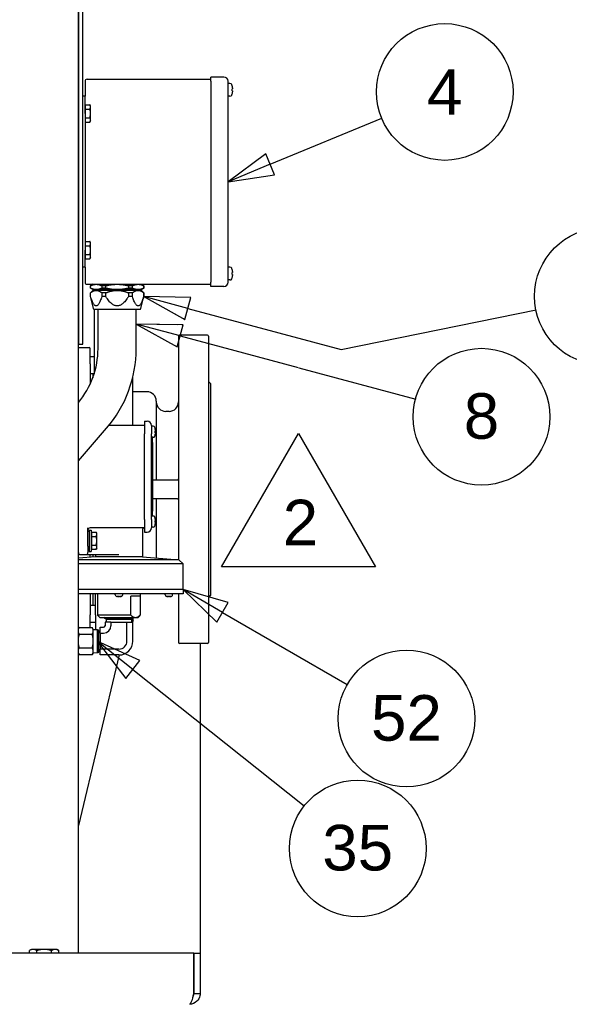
# Paper-space layout 'SHEET_3' of a CAD drawing. Header units: inches. Extents: x 3 to 360, y 8 to 227.
# Tile 80 of 117: x 322 to 338, y 67 to 95. Entities that reach past the tile are written whole.
import ezdxf

# ---------------------------------------------------------------- set-up
doc = ezdxf.new("R2010")
doc.units = ezdxf.units.IN
doc.header["$LTSCALE"] = 10.666667
doc.header["$MEASUREMENT"] = 0
doc.layers.get('0').update_dxf_attribs({"lineweight": 25})
doc.layers.get('DEFPOINTS').update_dxf_attribs({"lineweight": 25})
doc.layers.add('DIMEN', color=7, linetype='Continuous', lineweight=25)
doc.layers.add('TEXT', color=7, linetype='Continuous', lineweight=25)
doc.styles.add('Current-ANSI', font='arial.ttf')
doc.styles.get("Standard").update_dxf_attribs({"font": 'arial.ttf'})
doc.dimstyles.new('DEFAULT-ANSI', dxfattribs={"dimscale": 10.666667, "dimtxt": 0.125, "dimasz": 0.1875, "dimexe": 0.125, "dimexo": 0.0625, "dimgap": 0.031496, "dimtad": 0, "dimtih": 1, "dimtoh": 1, "dimrnd": 1e-08, "dimzin": 4, "dimdsep": 46, "dimtxsty": 'Standard', "dimblk": 'Filled-1', "dimcen": 0.09, "dimdle": 0.393701, "dimclrd": 256, "dimclre": 256, "dimclrt": 256, "dimadec": 0, "dimazin": 1, "dimtfac": 1.504, "dimtofl": 0, "dimtmove": 0, "dimatfit": 3, "dimldrblk": 'Filled-1', "dimfxl": 1, "dimtolj": 1, "dimtzin": 4, "dimlwd": 25, "dimlwe": 25, "dimarcsym": 0})

# ---------------------------------------------------------------- blocks, each defined once
blk = doc.blocks.new('Balloon113')
at = {"layer": 'DIMEN', "linetype": 'Continuous', "lineweight": 25}
for p, q in [((30.9022, 8.5472), (31.2083, 8.6739)), ((30.8903, 8.5761), (30.7868, 8.4994)), ((30.9142, 8.5183), (30.8903, 8.5761)), ((30.9022, 8.5472), (30.7868, 8.4994)), ((30.7868, 8.4994), (30.9142, 8.5183))]:
    blk.add_line(p, q, dxfattribs=at)
at = {"layer": 'DIMEN', "linetype": 'Continuous', "lineweight": 25, "flags": 128}
blk.add_lwpolyline([(30.8903, 8.5761), (30.7868, 8.4994), (30.9142, 8.5183), (30.8903, 8.5761)], dxfattribs=at)
at = {"layer": 'DIMEN'}
blk.add_circle((31.381, 8.7455), 0.1875, dxfattribs=at)
blk.add_solid([(30.8903, 8.5761), (30.7868, 8.4994), (30.9142, 8.5183), (30.8903, 8.5761)], dxfattribs=at)
at = {"layer": 'DIMEN', "insert": (31.381, 8.7455), "char_height": 0.125, "attachment_point": 5, "style": 'Current-ANSI'}
blk.add_mtext('4', dxfattribs=at)
blk = doc.blocks.new('Balloon114')
at = {"layer": 'DIMEN', "linetype": 'Continuous', "lineweight": 25}
for p, q in [((30.6556, 8.0765), (30.5349, 8.1088)), ((30.5349, 8.1088), (30.6475, 8.0463)), ((30.6472, 8.1069), (30.5349, 8.1088)), ((30.6475, 8.0463), (30.6637, 8.1067)), ((30.6637, 8.1067), (30.6601, 8.1067)), ((30.6556, 8.0765), (30.9791, 7.9898)), ((30.9811, 7.9892), (31.3015, 7.9034))]:
    blk.add_line(p, q, dxfattribs=at)
at = {"layer": 'DIMEN', "linetype": 'Continuous', "lineweight": 25, "flags": 128}
blk.add_lwpolyline([(30.6637, 8.1067), (30.5349, 8.1088), (30.6475, 8.0463), (30.6637, 8.1067)], dxfattribs=at)
at = {"layer": 'DIMEN'}
blk.add_circle((31.4819, 7.855), 0.1875, dxfattribs=at)
blk.add_solid([(30.6637, 8.1067), (30.5349, 8.1088), (30.6475, 8.0463), (30.6637, 8.1067)], dxfattribs=at)
at = {"layer": 'DIMEN', "insert": (31.4819, 7.8561), "char_height": 0.125, "attachment_point": 5, "style": 'Current-ANSI'}
blk.add_mtext('8', dxfattribs=at)
blk = doc.blocks.new('Balloon115')
at = {"layer": 'DIMEN', "linetype": 'Continuous', "lineweight": 25}
for p, q in [((30.6763, 8.1519), (30.5555, 8.1842)), ((30.6844, 8.1821), (30.5555, 8.1842)), ((30.5555, 8.1842), (30.6538, 8.1297)), ((30.6682, 8.1217), (30.6844, 8.1821)), ((30.6763, 8.1519), (31.0972, 8.0391)), ((31.0972, 8.0391), (31.6315, 8.1478)), ((30.6642, 8.1239), (30.6682, 8.1217))]:
    blk.add_line(p, q, dxfattribs=at)
at = {"layer": 'DIMEN', "linetype": 'Continuous', "lineweight": 25, "flags": 128}
blk.add_lwpolyline([(30.6843, 8.1821), (30.5555, 8.1842), (30.6682, 8.1217), (30.6843, 8.1821)], dxfattribs=at)
at = {"layer": 'DIMEN'}
blk.add_circle((31.8149, 8.1851), 0.1875, dxfattribs=at)
blk.add_solid([(30.6843, 8.1821), (30.5555, 8.1842), (30.6682, 8.1217), (30.6843, 8.1821)], dxfattribs=at)
at = {"layer": 'DIMEN', "insert": (31.8149, 8.1861), "char_height": 0.125, "attachment_point": 5, "style": 'Current-ANSI'}
blk.add_mtext('6', dxfattribs=at)
blk = doc.blocks.new('Filled-1')
at = {"color": 0}
for p, q in [((0, 0), (-1, 0.25)), ((-1, 0.25), (-1, -0.25)), ((-1, 0), (0, 0)), ((-1, -0.25), (0, 0))]:
    blk.add_line(p, q, dxfattribs=at)
at = {"color": 0, "flags": 128}
blk.add_lwpolyline([(-1, -0.25), (0, 0), (-1, 0.25), (-1, -0.25)], dxfattribs=at)
at = {"color": 0}
blk.add_solid([(-1, -0.25), (0, 0), (-1, 0.25), (-1, -0.25)], dxfattribs=at)
blk = doc.blocks.new('*D59')
at = {"layer": 'DEFPOINTS', "color": 0, "linetype": 'Continuous'}
for p in [(327.321, 104.6), (342.952, 104.6), (326.575, 55.677)]:
    blk.add_point(p, dxfattribs=at)
at = {"layer": 'DIMEN', "linetype": 'Continuous', "lineweight": 25}
for p, q in [((327.988, 104.6), (344.285, 104.6)), ((342.952, 102.6), (342.952, 81.155)), ((342.952, 57.677), (342.952, 79.122)), ((327.242, 55.677), (344.285, 55.677))]:
    blk.add_line(p, q, dxfattribs=at)
at = {"layer": 'DIMEN', "linetype": 'Continuous', "lineweight": 25, "xscale": 2, "yscale": 2, "zscale": 2}
for p, rotation in [((342.952, 104.6), 90), ((342.952, 55.677), 270)]:
    blk.add_blockref('Filled-1', p, dxfattribs=dict(at, rotation=rotation))
at = {"layer": 'DIMEN', "linetype": 'Continuous', "lineweight": 25, "insert": (340.682, 80.819), "char_height": 1.3333, "attachment_point": 1}
blk.add_mtext('\\A1;48.92', dxfattribs=at)
blk = doc.blocks.new('Balloon158')
at = {"layer": 'DIMEN', "linetype": 'Continuous', "lineweight": 25}
for p, q in [((30.7715, 7.3183), (30.6633, 7.3808)), ((30.7872, 7.3454), (30.6633, 7.3808)), ((30.6633, 7.3808), (30.7559, 7.2913)), ((30.7559, 7.2913), (30.7872, 7.3454)), ((30.7715, 7.3183), (31.1137, 7.1208))]:
    blk.add_line(p, q, dxfattribs=at)
at = {"layer": 'DIMEN', "linetype": 'Continuous', "lineweight": 25, "flags": 128}
blk.add_lwpolyline([(30.7872, 7.3454), (30.6633, 7.3808), (30.7559, 7.2913), (30.7872, 7.3454)], dxfattribs=at)
at = {"layer": 'DIMEN'}
blk.add_circle((31.2761, 7.027), 0.1875, dxfattribs=at)
blk.add_solid([(30.7872, 7.3454), (30.6633, 7.3808), (30.7559, 7.2913), (30.7872, 7.3454)], dxfattribs=at)
at = {"layer": 'DIMEN', "insert": (31.2761, 7.0281), "char_height": 0.125, "attachment_point": 5, "style": 'Current-ANSI'}
blk.add_mtext('52', dxfattribs=at)
blk = doc.blocks.new('Balloon159')
at = {"layer": 'DIMEN', "linetype": 'Continuous', "lineweight": 25}
for p, q in [((30.5257, 7.1618), (30.4279, 7.2396)), ((30.5452, 7.1862), (30.4279, 7.2396)), ((30.4279, 7.2396), (30.5063, 7.1373)), ((30.5063, 7.1373), (30.5452, 7.1862)), ((30.5257, 7.1618), (30.996, 6.7876))]:
    blk.add_line(p, q, dxfattribs=at)
at = {"layer": 'DIMEN', "linetype": 'Continuous', "lineweight": 25, "flags": 128}
blk.add_lwpolyline([(30.5452, 7.1862), (30.4279, 7.2396), (30.5063, 7.1373), (30.5452, 7.1862)], dxfattribs=at)
at = {"layer": 'DIMEN'}
blk.add_circle((31.1424, 6.6711), 0.1875, dxfattribs=at)
blk.add_solid([(30.5452, 7.1862), (30.4279, 7.2396), (30.5063, 7.1373), (30.5452, 7.1862)], dxfattribs=at)
at = {"layer": 'DIMEN', "insert": (31.1424, 6.6722), "char_height": 0.125, "attachment_point": 5, "style": 'Current-ANSI'}
blk.add_mtext('35', dxfattribs=at)
blk = doc.blocks.new('Revision Tag9')
at = {"layer": 'TEXT'}
for p, q in [((30.769, 7.4433), (30.9799, 7.8086)), ((30.9799, 7.8086), (31.1909, 7.4433)), ((31.1909, 7.4433), (30.769, 7.4433))]:
    blk.add_line(p, q, dxfattribs=at)
at = {"layer": 'TEXT', "insert": (30.9367, 7.5023), "char_height": 0.125, "attachment_point": 7, "style": 'Current-ANSI'}
blk.add_mtext('2', dxfattribs=at)

psp = doc.layouts.new('SHEET_3')

# ---------------------------------------------------------------- linework, layer by layer
for p, q in [((324.013, 68.097), (324.013, 109.41)), ((324.013, 109.41), (324.013, 85.91)), ((324.147, 85.91), (324.147, 109.41)), ((324.267, 93.66), (327.892, 93.66)), ((327.892, 93.6), (327.892, 93.72)), ((328.272, 93.72), (327.892, 93.72)), ((324.207, 93.6), (324.207, 93.16)), ((327.892, 93.6), (327.892, 87.72)), ((328.392, 87.72), (328.392, 93.6)), ((328.448, 93.534), (328.392, 93.534)), ((328.524, 93.407), (328.524, 93.377)), ((324.207, 93.16), (324.147, 93.16)), ((324.207, 92.66), (324.207, 93.16)), ((328.448, 93.161), (328.392, 93.161)), ((328.524, 93.317), (328.524, 93.288)), ((324.223, 92.879), (324.207, 92.879)), ((324.223, 92.85), (324.223, 92.913)), ((324.223, 92.913), (324.351, 92.913)), ((324.223, 92.786), (324.223, 92.85)), ((324.223, 92.66), (324.223, 92.786)), ((324.223, 92.786), (324.351, 92.786)), ((324.37, 92.879), (324.351, 92.913)), ((324.37, 92.85), (324.37, 92.879)), ((324.37, 92.66), (324.37, 92.85)), ((324.207, 92.66), (324.207, 88.66)), ((324.223, 92.533), (324.223, 92.66)), ((324.223, 92.533), (324.351, 92.533)), ((324.223, 92.47), (324.223, 92.533)), ((324.223, 92.407), (324.223, 92.47)), ((324.37, 92.47), (324.37, 92.66)), ((324.37, 92.441), (324.37, 92.47)), ((324.223, 92.441), (324.207, 92.441)), ((324.223, 92.407), (324.351, 92.407)), ((324.37, 92.441), (324.351, 92.407)), ((324.223, 88.879), (324.207, 88.879)), ((324.223, 88.85), (324.223, 88.913)), ((324.223, 88.913), (324.351, 88.913)), ((324.223, 88.786), (324.223, 88.85)), ((324.223, 88.66), (324.223, 88.786)), ((324.223, 88.786), (324.351, 88.786)), ((324.37, 88.879), (324.351, 88.913)), ((324.37, 88.85), (324.37, 88.879)), ((324.37, 88.66), (324.37, 88.85)), ((324.207, 88.16), (324.207, 88.66)), ((324.223, 88.441), (324.207, 88.441)), ((324.223, 88.533), (324.223, 88.66)), ((324.223, 88.533), (324.351, 88.533)), ((324.223, 88.47), (324.223, 88.533)), ((324.223, 88.407), (324.223, 88.47)), ((324.37, 88.441), (324.351, 88.407)), ((324.37, 88.47), (324.37, 88.66)), ((324.37, 88.441), (324.37, 88.47)), ((324.207, 88.16), (324.147, 88.16)), ((324.207, 88.16), (324.207, 87.72)), ((324.223, 88.407), (324.351, 88.407)), ((328.448, 88.159), (328.392, 88.159)), ((328.524, 88.032), (328.524, 88.002)), ((328.524, 87.942), (328.524, 87.913)), ((324.267, 87.66), (327.892, 87.66)), ((324.439, 87.66), (324.366, 87.618)), ((324.369, 87.618), (324.366, 87.618)), ((324.366, 87.545), (324.366, 87.618)), ((324.369, 87.545), (324.369, 87.618)), ((324.698, 87.618), (324.698, 87.545)), ((324.817, 87.618), (324.698, 87.618)), ((324.817, 87.545), (324.817, 87.618)), ((325.477, 87.618), (325.477, 87.545)), ((325.596, 87.618), (325.477, 87.618)), ((325.596, 87.545), (325.596, 87.618)), ((325.856, 87.66), (325.929, 87.618)), ((325.926, 87.618), (325.926, 87.545)), ((325.929, 87.618), (325.926, 87.618)), ((325.929, 87.545), (325.929, 87.618)), ((327.892, 87.6), (327.892, 87.72)), ((328.272, 87.6), (327.892, 87.6)), ((328.448, 87.786), (328.392, 87.786)), ((324.369, 87.545), (324.366, 87.545)), ((324.439, 87.503), (324.366, 87.545)), ((324.439, 87.483), (324.366, 87.41)), ((324.369, 87.41), (324.366, 87.41)), ((324.366, 87.298), (324.366, 87.41)), ((324.369, 87.298), (324.366, 87.298)), ((324.466, 86.924), (324.366, 87.298)), ((324.369, 87.298), (324.369, 87.41)), ((324.534, 87.503), (324.439, 87.503)), ((324.534, 87.483), (324.439, 87.483)), ((324.477, 87.503), (324.477, 87.483)), ((324.497, 87.483), (324.497, 87.503)), ((325.147, 87.503), (324.534, 87.503)), ((325.147, 87.483), (324.534, 87.483)), ((324.817, 87.545), (324.698, 87.545)), ((324.698, 87.41), (324.698, 87.298)), ((324.817, 87.41), (324.698, 87.41)), ((324.817, 87.298), (324.698, 87.298)), ((324.817, 87.298), (324.817, 87.41)), ((325.761, 87.503), (325.147, 87.503)), ((325.761, 87.483), (325.147, 87.483)), ((325.596, 87.545), (325.477, 87.545)), ((325.477, 87.41), (325.477, 87.298)), ((325.596, 87.41), (325.477, 87.41)), ((325.596, 87.298), (325.477, 87.298)), ((325.596, 87.298), (325.596, 87.41)), ((325.856, 87.503), (325.761, 87.503)), ((325.856, 87.483), (325.761, 87.483)), ((325.797, 87.483), (325.797, 87.503)), ((325.828, 86.924), (325.929, 87.298)), ((325.856, 87.503), (325.929, 87.545)), ((325.856, 87.483), (325.929, 87.41)), ((325.929, 87.545), (325.926, 87.545)), ((325.926, 87.41), (325.926, 87.298)), ((325.929, 87.41), (325.926, 87.41)), ((325.929, 87.298), (325.926, 87.298)), ((325.929, 87.298), (325.929, 87.41)), ((325.828, 86.924), (324.466, 86.924)), ((324.477, 86.924), (324.477, 85.045)), ((324.589, 85.777), (324.589, 86.924)), ((325.705, 85.777), (325.705, 86.924)), ((326.943, 86.138), (326.943, 79.601)), ((327.787, 86.168), (326.972, 86.168)), ((327.817, 86.138), (327.817, 77.182)), ((324.013, 85.91), (324.147, 85.91)), ((324.013, 85.809), (324.326, 85.809)), ((324.356, 85.329), (324.356, 85.78)), ((324.356, 85.547), (324.477, 85.547)), ((324.356, 85.329), (324.356, 84.735)), ((324.356, 85.047), (324.477, 85.047)), ((324.435, 85.047), (324.435, 84.922)), ((325.611, 84.66), (325.611, 84.963)), ((327.88, 84.754), (327.817, 84.817)), ((327.88, 84.754), (327.88, 78.565)), ((325.611, 83.533), (325.611, 84.66)), ((326.017, 84.514), (325.611, 84.514)), ((326.293, 84.239), (326.293, 81.965)), ((326.667, 83.943), (326.569, 83.943)), ((325.95, 83.533), (324.908, 83.533)), ((325.95, 83.658), (326.025, 83.658)), ((325.95, 83.658), (325.95, 83.283)), ((326.15, 83.533), (326.15, 83.283)), ((324.013, 82.494), (324.839, 83.45)), ((325.95, 80.783), (325.95, 83.283)), ((326.2, 83.506), (326.15, 83.506)), ((326.15, 80.783), (326.15, 83.283)), ((326.265, 83.396), (326.265, 83.372)), ((326.265, 83.318), (326.265, 83.295)), ((326.2, 83.184), (326.15, 83.184)), ((326.181, 83.027), (326.181, 83.184)), ((326.181, 83.027), (326.181, 81.039)), ((326.181, 81.936), (326.913, 81.936)), ((326.913, 81.384), (326.181, 81.384)), ((326.293, 81.355), (326.293, 79.656)), ((326.181, 80.881), (326.181, 81.039)), ((325.95, 80.783), (325.95, 80.408)), ((326.2, 80.881), (326.15, 80.881)), ((326.15, 80.783), (326.15, 80.533)), ((326.265, 80.771), (326.265, 80.747)), ((326.265, 80.693), (326.265, 80.67)), ((324.294, 80.003), (324.294, 80.533)), ((324.294, 80.441), (324.325, 80.441)), ((324.325, 80.472), (324.325, 80.441)), ((324.325, 80.472), (324.39, 80.472)), ((324.325, 80.441), (324.325, 79.879)), ((325.95, 80.533), (324.356, 80.533)), ((324.39, 80.472), (324.39, 79.847)), ((324.406, 80.379), (324.39, 80.379)), ((324.406, 80.413), (324.534, 80.413)), ((324.406, 80.35), (324.406, 80.413)), ((324.553, 80.379), (324.534, 80.413)), ((324.553, 80.35), (324.553, 80.379)), ((325.888, 80.47), (325.888, 79.691)), ((325.95, 80.408), (326.025, 80.408)), ((326.2, 80.559), (326.15, 80.559)), ((324.406, 80.286), (324.406, 80.35)), ((324.406, 80.16), (324.406, 80.286)), ((324.406, 80.286), (324.534, 80.286)), ((324.406, 80.033), (324.406, 80.16)), ((324.553, 80.16), (324.553, 80.35)), ((324.553, 79.97), (324.553, 80.16)), ((324.294, 80.003), (324.294, 79.816)), ((324.294, 79.879), (324.325, 79.879)), ((324.325, 79.879), (324.325, 79.847)), ((324.325, 79.847), (324.39, 79.847)), ((324.406, 79.941), (324.39, 79.941)), ((324.406, 79.97), (324.406, 80.033)), ((324.406, 80.033), (324.534, 80.033)), ((324.406, 79.907), (324.406, 79.97)), ((324.406, 79.907), (324.534, 79.907)), ((324.553, 79.941), (324.534, 79.907)), ((324.553, 79.941), (324.553, 79.97)), ((324.513, 79.691), (324.013, 79.648)), ((326.957, 79.599), (324.013, 79.599)), ((324.075, 79.753), (324.231, 79.753)), ((324.356, 79.678), (324.356, 79.753)), ((324.408, 79.753), (325.2, 79.753)), ((324.435, 79.753), (324.435, 79.684)), ((324.513, 79.753), (324.513, 79.691)), ((325.888, 79.691), (324.513, 79.691)), ((325.888, 79.691), (326.957, 79.599)), ((326.957, 79.599), (327.075, 79.482)), ((327.075, 79.482), (324.013, 79.482)), ((327.075, 78.729), (327.075, 79.482)), ((327.075, 78.729), (324.013, 78.729)), ((327.075, 78.729), (324.013, 78.729)), ((327.075, 78.729), (327.075, 78.604)), ((327.075, 78.604), (324.013, 78.604)), ((324.356, 78.604), (324.356, 77.991)), ((324.435, 78.604), (324.435, 78.273)), ((324.513, 77.991), (324.513, 78.604)), ((324.575, 78.604), (324.575, 77.977)), ((325.091, 78.574), (325.091, 78.604)), ((325.166, 78.526), (325.161, 78.526)), ((325.2, 78.526), (325.18, 78.526)), ((325.22, 78.526), (325.2, 78.526)), ((325.239, 78.526), (325.234, 78.526)), ((325.239, 78.526), (325.239, 78.526)), ((325.31, 78.574), (325.31, 78.604)), ((325.551, 77.977), (325.551, 78.539)), ((325.823, 78.539), (325.551, 78.539)), ((325.823, 78.539), (325.823, 77.977)), ((325.825, 78.604), (325.825, 77.977)), ((326.552, 78.574), (326.552, 78.604)), ((326.628, 78.526), (326.622, 78.526)), ((326.622, 78.526), (326.622, 78.526)), ((326.662, 78.526), (326.642, 78.526)), ((326.681, 78.526), (326.662, 78.526)), ((326.701, 78.526), (326.695, 78.526)), ((326.771, 78.574), (326.771, 78.604)), ((326.943, 78.604), (326.943, 77.182)), ((327.88, 78.565), (327.817, 78.502)), ((324.356, 78.273), (324.513, 78.273)), ((324.356, 77.62), (324.356, 77.991)), ((324.356, 77.773), (324.513, 77.773)), ((324.513, 77.991), (324.513, 77.56)), ((325.551, 77.977), (324.575, 77.977)), ((324.638, 77.914), (324.575, 77.977)), ((324.638, 77.914), (325.687, 77.914)), ((324.803, 77.897), (324.773, 77.914)), ((324.773, 77.897), (325.627, 77.897)), ((324.773, 77.897), (324.773, 77.896)), ((324.773, 77.896), (325.627, 77.896)), ((324.829, 77.864), (324.773, 77.896)), ((324.966, 77.773), (324.794, 77.773)), ((324.794, 77.773), (324.794, 77.67)), ((324.829, 77.864), (325.571, 77.864)), ((324.829, 77.864), (324.829, 77.773)), ((324.966, 77.773), (324.966, 77.67)), ((324.966, 77.773), (325.435, 77.773)), ((325.435, 77.773), (325.606, 77.773)), ((325.435, 77.223), (325.435, 77.773)), ((325.571, 77.864), (325.627, 77.896)), ((325.571, 77.864), (325.571, 77.773)), ((325.571, 77.797), (325.585, 77.773)), ((325.585, 77.773), (325.585, 77.872)), ((325.613, 77.82), (325.585, 77.773)), ((325.597, 77.897), (325.627, 77.914)), ((325.606, 77.223), (325.606, 77.773)), ((325.613, 77.897), (325.613, 77.906)), ((325.613, 77.82), (325.613, 77.888)), ((325.627, 77.897), (325.627, 77.896)), ((325.687, 77.914), (325.763, 77.914)), ((325.763, 77.914), (325.825, 77.977)), ((325.825, 77.977), (325.823, 77.977)), ((324.013, 77.585), (324.033, 77.62)), ((324.033, 77.62), (324.419, 77.62)), ((324.45, 77.566), (324.419, 77.62)), ((324.45, 77.52), (324.45, 77.566)), ((324.45, 77.558), (324.565, 77.562)), ((324.45, 77.223), (324.45, 77.52)), ((324.565, 77.562), (324.565, 76.883)), ((324.578, 77.539), (324.565, 77.562)), ((324.578, 77.562), (324.587, 77.563)), ((324.578, 76.883), (324.578, 77.562)), ((324.587, 76.883), (324.587, 77.563)), ((324.612, 77.519), (324.587, 77.563)), ((324.612, 76.926), (324.612, 77.519)), ((324.612, 77.519), (324.65, 77.519)), ((324.65, 77.457), (324.65, 77.629)), ((324.65, 77.629), (324.753, 77.629)), ((324.033, 77.421), (324.419, 77.421)), ((324.45, 76.925), (324.45, 77.223)), ((324.65, 77.457), (324.65, 76.988)), ((324.65, 77.457), (324.753, 77.457)), ((324.033, 77.024), (324.419, 77.024)), ((324.45, 76.879), (324.45, 76.925)), ((324.578, 76.906), (324.565, 76.883)), ((324.612, 76.926), (324.587, 76.883)), ((324.612, 76.926), (324.65, 76.926)), ((324.65, 76.816), (324.65, 76.988)), ((325.2, 76.988), (324.65, 76.988)), ((327.787, 77.152), (326.972, 77.152)), ((327.575, 77.152), (327.575, 68.097)), ((324.013, 76.861), (324.033, 76.826)), ((325.206, 76.816), (324.013, 71.832)), ((324.033, 76.826), (324.419, 76.826)), ((324.45, 76.879), (324.419, 76.826)), ((324.45, 76.887), (324.565, 76.883)), ((324.578, 76.883), (324.587, 76.883)), ((325.2, 76.816), (324.65, 76.816)), ((327.387, 68.097), (186.763, 68.097)), ((322.638, 68.203), (322.58, 68.169)), ((322.58, 68.097), (322.58, 68.169)), ((322.688, 68.203), (322.638, 68.203)), ((323.013, 68.203), (322.688, 68.203)), ((322.796, 68.097), (322.796, 68.169)), ((323.337, 68.203), (323.013, 68.203)), ((323.229, 68.097), (323.229, 68.169)), ((323.388, 68.203), (323.337, 68.203)), ((323.388, 68.203), (323.446, 68.169)), ((323.446, 68.097), (323.446, 68.169)), ((327.387, 68.097), (327.387, 66.91)), ((327.387, 68.097), (327.388, 68.097)), ((327.388, 68.097), (327.575, 68.097)), ((327.388, 66.91), (327.388, 68.097)), ((327.575, 68.097), (327.575, 66.91)), ((327.388, 66.91), (327.575, 66.91))]:
    psp.add_line(p, q)
for centre, radius, start, end in [((324.267, 93.6), 0.06, 90, 180), ((328.272, 93.6), 0.12, 0, 90), ((328.448, 93.473), 0.061, 28.0421, 90), ((328.337, 93.414), 0.186, 18.9404, 28.0421), ((328.448, 93.222), 0.061, 270, 331.9579), ((328.337, 93.281), 0.186, 331.9579, 341.0596), ((328.448, 88.098), 0.061, 28.0421, 90), ((328.337, 88.039), 0.186, 18.9404, 28.0421), ((324.267, 87.72), 0.06, 180, 270), ((328.272, 87.72), 0.12, 270, 0), ((328.448, 87.847), 0.061, 270, 331.9579), ((328.337, 87.906), 0.186, 331.9579, 341.0596), ((326.972, 86.138), 0.0295, 90, 180), ((327.787, 86.138), 0.0295, 0, 90), ((322.147, 85.777), 2.442, 319.8113, 0), ((324.326, 85.78), 0.0295, 0, 90), ((322.147, 85.777), 3.558, 319.1698, 0), ((326.017, 84.239), 0.276, 0, 90), ((326.569, 84.219), 0.276, 180, 270), ((326.667, 84.219), 0.276, 270, 0), ((326.025, 83.533), 0.125, 0, 90), ((326.2, 83.454), 0.052, 28.2549, 90), ((326.104, 83.403), 0.161, 18.9739, 28.2549), ((326.2, 83.236), 0.052, 270, 331.7451), ((326.104, 83.288), 0.161, 331.7451, 341.0261), ((326.323, 81.965), 0.0295, 180, 270), ((326.913, 81.965), 0.0295, 270, 0), ((326.323, 81.355), 0.0295, 90, 180), ((326.913, 81.355), 0.0295, 0, 90), ((326.2, 80.829), 0.052, 28.2549, 90), ((326.104, 80.778), 0.161, 18.9739, 28.2549), ((324.356, 80.47), 0.0625, 90, 180), ((325.95, 80.47), 0.0625, 90, 180), ((326.025, 80.533), 0.125, 270, 0), ((326.2, 80.611), 0.052, 270, 331.7451), ((326.104, 80.663), 0.161, 331.7451, 341.0261), ((324.075, 79.816), 0.0625, 180, 270), ((324.231, 79.816), 0.0625, 270, 0), ((325.133, 78.574), 0.042, 180, 245.2122), ((325.161, 78.635), 0.11, 245.2122, 270), ((325.239, 78.635), 0.11, 270, 294.7878), ((325.268, 78.574), 0.042, 294.7878, 0), ((326.594, 78.574), 0.042, 180, 245.2122), ((326.622, 78.635), 0.11, 245.2122, 270), ((326.701, 78.635), 0.11, 270, 294.7878), ((326.729, 78.574), 0.042, 294.7878, 0), ((324.753, 77.67), 0.212, 270, 0), ((324.753, 77.67), 0.0406, 270, 0), ((325.2, 77.223), 0.235, 270, 0), ((325.2, 77.223), 0.406, 270, 0), ((326.972, 77.182), 0.0295, 180, 270), ((327.787, 77.182), 0.0295, 270, 0)]:
    psp.add_arc(centre, radius, start, end)
for points in [[(328.513, 93.473), (328.514, 93.474), (328.514, 93.474), (328.514, 93.474)], [(328.514, 93.22), (328.514, 93.22), (328.514, 93.221), (328.513, 93.221)], [(328.513, 88.098), (328.514, 88.099), (328.514, 88.099), (328.514, 88.099)], [(328.514, 87.845), (328.514, 87.845), (328.514, 87.846), (328.513, 87.846)], [(326.256, 83.454), (326.256, 83.455), (326.257, 83.455), (326.257, 83.455)], [(326.257, 83.236), (326.257, 83.236), (326.256, 83.236), (326.256, 83.237)], [(326.256, 80.829), (326.256, 80.83), (326.257, 80.83), (326.257, 80.83)], [(326.257, 80.611), (326.257, 80.611), (326.256, 80.611), (326.256, 80.612)], [(325.166, 78.526), (325.16, 78.526), (325.152, 78.528), (325.146, 78.533)], [(325.18, 78.526), (325.176, 78.526), (325.171, 78.526), (325.167, 78.527)], [(325.18, 78.533), (325.186, 78.528), (325.194, 78.526), (325.2, 78.526)], [(325.22, 78.526), (325.231, 78.526), (325.244, 78.528), (325.255, 78.533)], [(325.274, 78.533), (325.263, 78.528), (325.25, 78.526), (325.239, 78.526)], [(326.622, 78.526), (326.611, 78.526), (326.598, 78.528), (326.588, 78.533)], [(326.607, 78.533), (326.618, 78.528), (326.631, 78.526), (326.642, 78.526)], [(326.662, 78.526), (326.668, 78.526), (326.675, 78.528), (326.682, 78.533)], [(326.695, 78.527), (326.69, 78.526), (326.686, 78.526), (326.681, 78.526)], [(326.715, 78.533), (326.709, 78.528), (326.702, 78.526), (326.695, 78.526)], [(327.371, 66.848), (327.382, 66.867), (327.388, 66.888), (327.388, 66.91)], [(327.575, 66.91), (327.575, 66.889), (327.573, 66.868), (327.569, 66.848)]]:
    psp.add_open_spline(points, degree=3)
for points, knots in [([(328.524, 93.407), (328.524, 93.419), (328.523, 93.433), (328.519, 93.455), (328.516, 93.465), (328.513, 93.473)], [0.1417473, 0.1417473, 0.1417473, 0.1417473, 0.2356694, 0.2356694, 0.3031973, 0.3031973, 0.3031973, 0.3031973]), ([(328.513, 93.317), (328.514, 93.328), (328.514, 93.338), (328.514, 93.347), (328.514, 93.357), (328.514, 93.367), (328.513, 93.377)], [-0.073398, -0.073398, -0.073398, -0.073398, 0, 0, 0, 0.073398, 0.073398, 0.073398, 0.073398]), ([(328.513, 93.377), (328.516, 93.377), (328.519, 93.377), (328.523, 93.377), (328.524, 93.377), (328.524, 93.377)], [-0.3031973, -0.3031973, -0.3031973, -0.3031973, -0.2356694, -0.2356694, -0.1417473, -0.1417473, -0.1417473, -0.1417473]), ([(328.524, 93.317), (328.524, 93.317), (328.523, 93.317), (328.519, 93.317), (328.516, 93.317), (328.513, 93.317)], [0.1417473, 0.1417473, 0.1417473, 0.1417473, 0.2356694, 0.2356694, 0.3031973, 0.3031973, 0.3031973, 0.3031973]), ([(328.513, 93.221), (328.516, 93.23), (328.519, 93.24), (328.523, 93.262), (328.524, 93.276), (328.524, 93.288)], [-0.3031973, -0.3031973, -0.3031973, -0.3031973, -0.2356694, -0.2356694, -0.1417473, -0.1417473, -0.1417473, -0.1417473]), ([(328.524, 88.032), (328.524, 88.044), (328.523, 88.058), (328.519, 88.08), (328.516, 88.09), (328.513, 88.098)], [0.1417473, 0.1417473, 0.1417473, 0.1417473, 0.2356694, 0.2356694, 0.3031973, 0.3031973, 0.3031973, 0.3031973]), ([(328.513, 87.942), (328.514, 87.953), (328.514, 87.963), (328.514, 87.972), (328.514, 87.982), (328.514, 87.992), (328.513, 88.002)], [-0.073398, -0.073398, -0.073398, -0.073398, 0, 0, 0, 0.073398, 0.073398, 0.073398, 0.073398]), ([(328.513, 88.002), (328.516, 88.002), (328.519, 88.002), (328.523, 88.002), (328.524, 88.002), (328.524, 88.002)], [-0.3031973, -0.3031973, -0.3031973, -0.3031973, -0.2356694, -0.2356694, -0.1417473, -0.1417473, -0.1417473, -0.1417473]), ([(328.524, 87.942), (328.524, 87.942), (328.523, 87.942), (328.519, 87.942), (328.516, 87.942), (328.513, 87.942)], [0.1417473, 0.1417473, 0.1417473, 0.1417473, 0.2356694, 0.2356694, 0.3031973, 0.3031973, 0.3031973, 0.3031973]), ([(328.513, 87.846), (328.516, 87.855), (328.519, 87.865), (328.523, 87.887), (328.524, 87.901), (328.524, 87.913)], [-0.3031973, -0.3031973, -0.3031973, -0.3031973, -0.2356694, -0.2356694, -0.1417473, -0.1417473, -0.1417473, -0.1417473]), ([(326.265, 83.396), (326.265, 83.407), (326.264, 83.418), (326.261, 83.438), (326.258, 83.446), (326.256, 83.454)], [0.1209363, 0.1209363, 0.1209363, 0.1209363, 0.2025367, 0.2025367, 0.2617504, 0.2617504, 0.2617504, 0.2617504]), ([(326.256, 83.318), (326.256, 83.328), (326.257, 83.337), (326.257, 83.345), (326.257, 83.354), (326.256, 83.363), (326.256, 83.372)], [-0.0659889, -0.0659889, -0.0659889, -0.0659889, 0, 0, 0, 0.0659889, 0.0659889, 0.0659889, 0.0659889]), ([(326.256, 83.372), (326.258, 83.372), (326.261, 83.372), (326.264, 83.372), (326.265, 83.372), (326.265, 83.372)], [-0.2617504, -0.2617504, -0.2617504, -0.2617504, -0.2025367, -0.2025367, -0.1209363, -0.1209363, -0.1209363, -0.1209363]), ([(326.265, 83.318), (326.265, 83.318), (326.264, 83.318), (326.261, 83.318), (326.258, 83.318), (326.256, 83.318)], [0.1209363, 0.1209363, 0.1209363, 0.1209363, 0.2025367, 0.2025367, 0.2617504, 0.2617504, 0.2617504, 0.2617504]), ([(326.256, 83.237), (326.258, 83.244), (326.261, 83.252), (326.264, 83.272), (326.265, 83.284), (326.265, 83.295)], [-0.2617504, -0.2617504, -0.2617504, -0.2617504, -0.2025367, -0.2025367, -0.1209363, -0.1209363, -0.1209363, -0.1209363]), ([(326.181, 83.027), (326.181, 83.027), (326.181, 83.027), (326.181, 83.038), (326.178, 83.051), (326.168, 83.074), (326.16, 83.085), (326.15, 83.095)], [-0.2785068, -0.2785068, -0.2785068, -0.2785068, -0.2777239, -0.2777239, -0.1349369, -0.1349369, 0, 0, 0, 0]), ([(326.181, 81.039), (326.181, 81.039), (326.181, 81.039), (326.181, 81.027), (326.178, 81.015), (326.168, 80.992), (326.16, 80.981), (326.15, 80.97)], [-0.0007864, -0.0007864, -0.0007864, -0.0007864, 0, 0, 0.1434214, 0.1434214, 0.2789579, 0.2789579, 0.2789579, 0.2789579]), ([(326.265, 80.771), (326.265, 80.782), (326.264, 80.793), (326.261, 80.813), (326.258, 80.821), (326.256, 80.829)], [0.1209363, 0.1209363, 0.1209363, 0.1209363, 0.2025367, 0.2025367, 0.2617504, 0.2617504, 0.2617504, 0.2617504]), ([(326.256, 80.693), (326.256, 80.703), (326.257, 80.712), (326.257, 80.72), (326.257, 80.729), (326.256, 80.738), (326.256, 80.747)], [-0.0659889, -0.0659889, -0.0659889, -0.0659889, 0, 0, 0, 0.0659889, 0.0659889, 0.0659889, 0.0659889]), ([(326.256, 80.747), (326.258, 80.747), (326.261, 80.747), (326.264, 80.747), (326.265, 80.747), (326.265, 80.747)], [-0.2617504, -0.2617504, -0.2617504, -0.2617504, -0.2025367, -0.2025367, -0.1209363, -0.1209363, -0.1209363, -0.1209363]), ([(326.265, 80.693), (326.265, 80.693), (326.264, 80.693), (326.261, 80.693), (326.258, 80.693), (326.256, 80.693)], [0.1209363, 0.1209363, 0.1209363, 0.1209363, 0.2025367, 0.2025367, 0.2617504, 0.2617504, 0.2617504, 0.2617504]), ([(326.256, 80.612), (326.258, 80.619), (326.261, 80.627), (326.264, 80.647), (326.265, 80.659), (326.265, 80.67)], [-0.2617504, -0.2617504, -0.2617504, -0.2617504, -0.2025367, -0.2025367, -0.1209363, -0.1209363, -0.1209363, -0.1209363]), ([(324.231, 79.753), (324.243, 79.753), (324.257, 79.753), (324.286, 79.753), (324.303, 79.753), (324.333, 79.753), (324.35, 79.753), (324.378, 79.753), (324.394, 79.753), (324.408, 79.753)], [0, 0, 0, 0, 0.1591647, 0.1591647, 0.3183293, 0.3183293, 0.4344427, 0.4344427, 0.5411082, 0.5411082, 0.5411082, 0.5411082]), ([(325.146, 78.533), (325.152, 78.532), (325.157, 78.532), (325.163, 78.532), (325.168, 78.532), (325.174, 78.532), (325.18, 78.533)], [-0.04758989, -0.04758989, -0.04758989, -0.04758989, 0, 0, 0, 0.04758989, 0.04758989, 0.04758989, 0.04758989]), ([(325.255, 78.533), (325.258, 78.532), (325.262, 78.532), (325.265, 78.532), (325.268, 78.532), (325.271, 78.532), (325.274, 78.533)], [-0.04758989, -0.04758989, -0.04758989, -0.04758989, 0, 0, 0, 0.04758989, 0.04758989, 0.04758989, 0.04758989]), ([(326.588, 78.533), (326.59, 78.532), (326.594, 78.532), (326.597, 78.532), (326.6, 78.532), (326.603, 78.532), (326.607, 78.533)], [-0.04758989, -0.04758989, -0.04758989, -0.04758989, 0, 0, 0, 0.04758989, 0.04758989, 0.04758989, 0.04758989]), ([(326.682, 78.533), (326.688, 78.532), (326.694, 78.532), (326.699, 78.532), (326.704, 78.532), (326.71, 78.532), (326.715, 78.533)], [-0.04758989, -0.04758989, -0.04758989, -0.04758989, 0, 0, 0, 0.04758989, 0.04758989, 0.04758989, 0.04758989]), ([(327.387, 66.91), (327.366, 66.826), (327.344, 66.743), (327.323, 66.685), (327.303, 66.629), (327.283, 66.597), (327.263, 66.597)], [-1, -1, -1, -1, -0.4877015, -0.4877015, -0.4877015, 0, 0, 0, 0]), ([(327.569, 66.848), (327.556, 66.786), (327.525, 66.728), (327.479, 66.685), (327.422, 66.629), (327.342, 66.597), (327.263, 66.597)], [-0.8725123, -0.8725123, -0.8725123, -0.8725123, -0.4877015, -0.4877015, -0.4877015, 0, 0, 0, 0])]:
    psp.add_open_spline(points, degree=3, knots=knots)
for points, weights in [([(324.37, 92.85), (324.37, 92.879), (324.351, 92.913)], [1, 1.0379548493, 1]), ([(324.351, 92.786), (324.37, 92.82), (324.37, 92.85)], [1, 1.0379548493, 1]), ([(324.37, 92.66), (324.37, 92.719), (324.351, 92.786)], [1, 1.0379548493, 1]), ([(324.351, 92.533), (324.37, 92.601), (324.37, 92.66)], [1, 1.0379548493, 1]), ([(324.37, 92.47), (324.37, 92.5), (324.351, 92.533)], [1, 1.0379548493, 1]), ([(324.351, 92.407), (324.37, 92.441), (324.37, 92.47)], [1, 1.0379548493, 1]), ([(324.37, 88.85), (324.37, 88.879), (324.351, 88.913)], [1, 1.0379548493, 1]), ([(324.351, 88.786), (324.37, 88.82), (324.37, 88.85)], [1, 1.0379548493, 1]), ([(324.37, 88.66), (324.37, 88.719), (324.351, 88.786)], [1, 1.0379548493, 1]), ([(324.351, 88.533), (324.37, 88.601), (324.37, 88.66)], [1, 1.0379548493, 1]), ([(324.37, 88.47), (324.37, 88.5), (324.351, 88.533)], [1, 1.0379548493, 1]), ([(324.351, 88.407), (324.37, 88.441), (324.37, 88.47)], [1, 1.0379548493, 1]), ([(324.369, 87.618), (324.455, 87.66), (324.534, 87.66)], [1, 1.02543517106, 1]), ([(324.534, 87.66), (324.612, 87.66), (324.698, 87.618)], [1, 1.02543517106, 1]), ([(324.817, 87.618), (324.99, 87.66), (325.147, 87.66)], [1, 1.02543517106, 1]), ([(325.147, 87.66), (325.304, 87.66), (325.477, 87.618)], [1, 1.02543517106, 1]), ([(325.596, 87.618), (325.682, 87.66), (325.761, 87.66)], [1, 1.02543517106, 1]), ([(325.761, 87.66), (325.839, 87.66), (325.926, 87.618)], [1, 1.02543517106, 1]), ([(324.534, 87.503), (324.455, 87.503), (324.369, 87.545)], [1, 1.02543517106, 1]), ([(324.369, 87.41), (324.455, 87.483), (324.534, 87.483)], [1, 1.02543517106, 1]), ([(324.698, 87.298), (324.534, 86.779), (324.369, 87.298)], [1, 1.1030345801, 1]), ([(324.698, 87.545), (324.612, 87.503), (324.534, 87.503)], [1, 1.02543517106, 1]), ([(324.534, 87.483), (324.612, 87.483), (324.698, 87.41)], [1, 1.02543517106, 1]), ([(325.147, 87.503), (324.99, 87.503), (324.817, 87.545)], [1, 1.02543517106, 1]), ([(324.817, 87.41), (324.99, 87.483), (325.147, 87.483)], [1, 1.02543517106, 1]), ([(325.477, 87.298), (325.147, 86.779), (324.817, 87.298)], [1, 1.1030345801, 1]), ([(325.477, 87.545), (325.304, 87.503), (325.147, 87.503)], [1, 1.02543517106, 1]), ([(325.147, 87.483), (325.304, 87.483), (325.477, 87.41)], [1, 1.02543517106, 1]), ([(325.761, 87.503), (325.682, 87.503), (325.596, 87.545)], [1, 1.02543517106, 1]), ([(325.596, 87.41), (325.682, 87.483), (325.761, 87.483)], [1, 1.02543517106, 1]), ([(325.926, 87.298), (325.761, 86.779), (325.596, 87.298)], [1, 1.1030345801, 1]), ([(325.926, 87.545), (325.839, 87.503), (325.761, 87.503)], [1, 1.02543517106, 1]), ([(325.761, 87.483), (325.839, 87.483), (325.926, 87.41)], [1, 1.02543517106, 1]), ([(324.553, 80.35), (324.553, 80.379), (324.534, 80.413)], [1, 1.0379548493, 1]), ([(324.534, 80.286), (324.553, 80.32), (324.553, 80.35)], [1, 1.0379548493, 1]), ([(324.553, 80.16), (324.553, 80.219), (324.534, 80.286)], [1, 1.0379548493, 1]), ([(324.534, 80.033), (324.553, 80.101), (324.553, 80.16)], [1, 1.0379548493, 1]), ([(324.553, 79.97), (324.553, 80), (324.534, 80.033)], [1, 1.0379548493, 1]), ([(324.534, 79.907), (324.553, 79.941), (324.553, 79.97)], [1, 1.0379548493, 1]), ([(325.166, 78.526), (325.167, 78.529), (325.168, 78.532)], [1, 1.03269350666, 1.06327098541]), ([(325.18, 78.526), (325.182, 78.528), (325.183, 78.531)], [1, 1.02421509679, 1.04726935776]), ([(325.234, 78.526), (325.234, 78.526), (325.234, 78.527)], [1, 1.00480195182, 1.00955825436]), ([(325.238, 78.528), (325.239, 78.527), (325.239, 78.526)], [1.01749486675, 1.00882451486, 1]), ([(326.622, 78.526), (326.623, 78.527), (326.623, 78.528)], [1, 1.00882451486, 1.01749486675]), ([(326.628, 78.527), (326.628, 78.526), (326.628, 78.526)], [1.00955825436, 1.00480195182, 1]), ([(326.679, 78.531), (326.68, 78.528), (326.681, 78.526)], [1.04726935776, 1.02421509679, 1]), ([(326.693, 78.532), (326.694, 78.529), (326.695, 78.526)], [1.06327098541, 1.03269350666, 1]), ([(325.551, 77.977), (325.623, 77.914), (325.687, 77.914)], [1, 1.02740233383, 1]), ([(325.687, 77.914), (325.752, 77.914), (325.823, 77.977)], [1, 1.02740233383, 1]), ([(324.033, 77.62), (324.02, 77.597), (324.013, 77.577)], [1, 1.01555599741, 1.01836057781]), ([(324.45, 77.52), (324.45, 77.566), (324.419, 77.62)], [1, 1.0379548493, 1]), ([(324.419, 77.421), (324.45, 77.474), (324.45, 77.52)], [1, 1.0379548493, 1]), ([(324.013, 77.464), (324.02, 77.443), (324.033, 77.421)], [1.01836057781, 1.01555599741, 1]), ([(324.033, 77.421), (324.02, 77.377), (324.013, 77.336)], [1, 1.01555599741, 1.01836057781]), ([(324.45, 77.223), (324.45, 77.315), (324.419, 77.421)], [1, 1.0379548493, 1]), ([(324.419, 77.024), (324.45, 77.131), (324.45, 77.223)], [1, 1.0379548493, 1]), ([(324.013, 77.109), (324.02, 77.069), (324.033, 77.024)], [1.01836057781, 1.01555599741, 1]), ([(324.033, 77.024), (324.02, 77.002), (324.013, 76.982)], [1, 1.01555599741, 1.01836057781]), ([(324.45, 76.925), (324.45, 76.971), (324.419, 77.024)], [1, 1.0379548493, 1]), ([(324.419, 76.826), (324.45, 76.879), (324.45, 76.925)], [1, 1.0379548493, 1]), ([(324.013, 76.868), (324.02, 76.848), (324.033, 76.826)], [1.01836057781, 1.01555599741, 1]), ([(322.688, 68.203), (322.638, 68.203), (322.58, 68.169)], [1, 1.0379548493, 1]), ([(322.796, 68.169), (322.738, 68.203), (322.688, 68.203)], [1, 1.0379548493, 1]), ([(323.013, 68.203), (322.912, 68.203), (322.796, 68.169)], [1, 1.0379548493, 1]), ([(323.229, 68.169), (323.113, 68.203), (323.013, 68.203)], [1, 1.0379548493, 1]), ([(323.337, 68.203), (323.287, 68.203), (323.229, 68.169)], [1, 1.0379548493, 1]), ([(323.446, 68.169), (323.388, 68.203), (323.337, 68.203)], [1, 1.0379548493, 1])]:
    psp.add_rational_spline(points, weights, degree=2)

# ---------------------------------------------------------------- block references
at = {"layer": 'DIMEN', "xscale": 10.66666666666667, "yscale": 10.66666666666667, "zscale": 10.66666666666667}
for name in ['Balloon113', 'Balloon115', 'Balloon114', 'Balloon158', 'Balloon159']:
    psp.add_blockref(name, (0, 0), dxfattribs=at)
at = {"layer": 'TEXT', "xscale": 10.66666666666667, "yscale": 10.66666666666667, "zscale": 10.66666666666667}
psp.add_blockref('Revision Tag9', (0, 0), dxfattribs=at)

# ---------------------------------------------------------------- dimensions: what is measured, and where the dimension line sits
at = {"layer": 'DIMEN', "linetype": 'Continuous', "lineweight": 25}
dim = psp.add_linear_dim(base=(342.952, 104.6), p1=(326.575, 55.677), p2=(327.321, 104.6), angle=90, dimstyle='DEFAULT-ANSI', override={"dimdec": 2, "dimtp": 0, "dimtm": 0, "dimtdec": 2, "dimatfit": 1}, dxfattribs=at)
dim.commit()
dim.dimension.update_dxf_attribs({"geometry": '*D59', "text_midpoint": (342.952, 80.139), "dimtype": 160})

doc.saveas('drawing.dxf')
